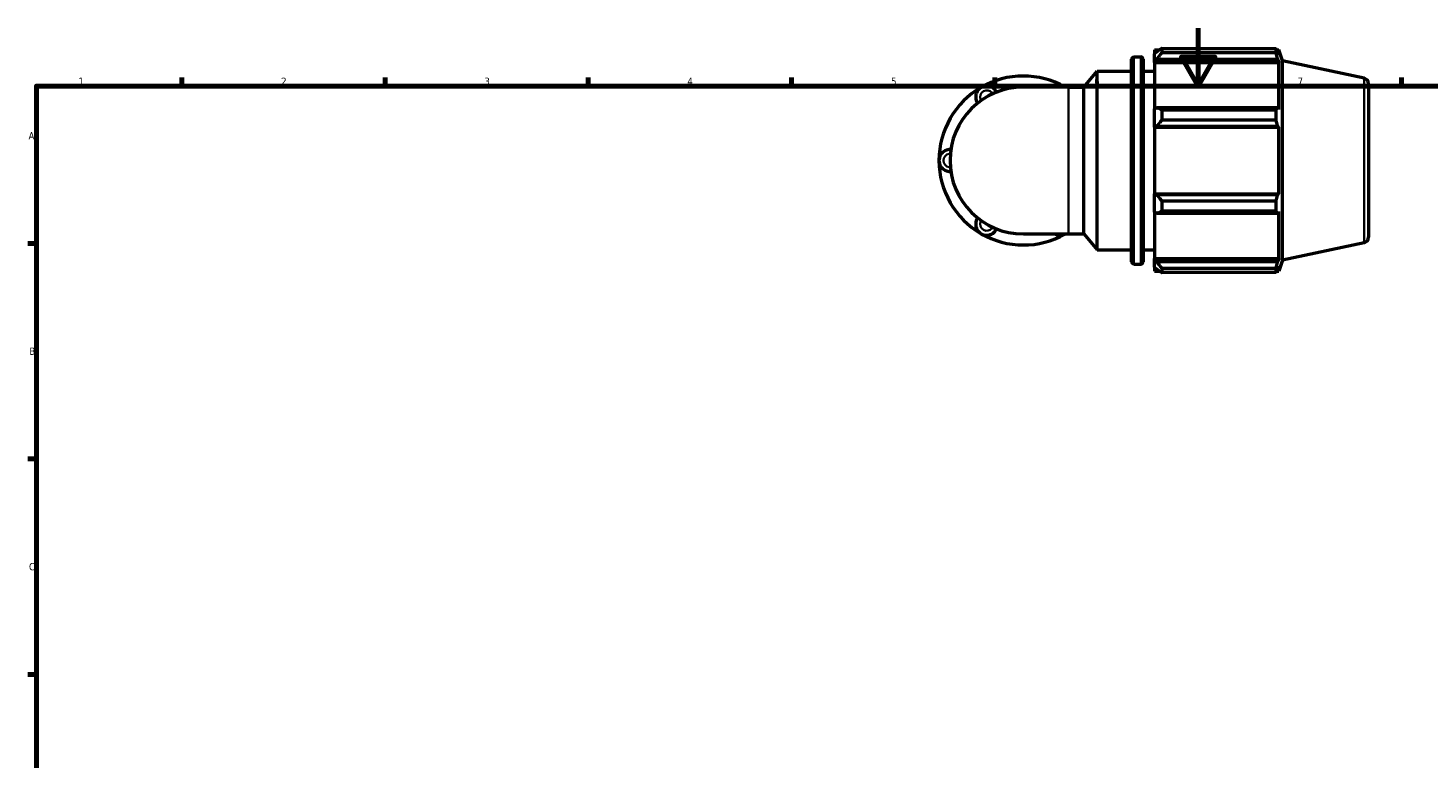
# Model space of a CAD drawing. Header units: millimetres. Extents: x 0 to 931, y 0 to 899.
# Tile 2 of 5: x 17 to 500, y 342 to 594. Entities that reach past the tile are written whole.
import ezdxf

# ---------------------------------------------------------------- set-up
doc = ezdxf.new("R2010")
doc.units = ezdxf.units.MM
for name, color, linetype, lineweight in [('Border (ISO)', 7, 'Continuous', 70), ('Visible (ISO)', 7, 'Continuous', 50), ('Visible Narrow (ISO)', 7, 'Continuous', 35)]:
    doc.layers.add(name, color=color, linetype=linetype, lineweight=lineweight)
doc.styles.add('Note Text (ISO)', font='tahoma.ttf')

# ---------------------------------------------------------------- blocks, each defined once
blk = doc.blocks.new('Borders Default Border')
at = {"layer": 'Border (ISO)'}
for p, q in [((70.08, 574), (70.08, 576.9)), ((140.17, 574), (140.17, 576.9)), ((210.25, 574), (210.25, 576.9)), ((280.33, 574), (280.33, 576.9)), ((350.42, 574), (350.42, 576.9)), ((490.58, 574), (490.58, 576.9)), ((20, 519.75), (17.1, 519.75)), ((20, 445.5), (17.1, 445.5)), ((20, 371.25), (17.1, 371.25))]:
    blk.add_line(p, q, dxfattribs=at)
at = {"layer": 'Border (ISO)', "flags": 128}
for points in [[(420.5, 594), (420.5, 574), (414.73, 584), (426.27, 584), (420.5, 574)], [(20, 20), (20, 574), (821, 574), (821, 20), (20, 20)]]:
    blk.add_lwpolyline(points, dxfattribs=at)
at = {"layer": 'Border (ISO)', "color": 232, "true_color": 0xca0064, "char_height": 2.5, "attachment_point": 7, "style": 'Note Text (ISO)'}
for s, insert in [('1', (34.48, 574.4)), ('2', (104.37, 574.4)), ('3', (174.43, 574.35)), ('4', (244.42, 574.4)), ('5', (314.64, 574.35)), ('6', (384.66, 574.35)), ('7', (454.77, 574.4)), ('A', (17.29, 555.62)), ('B', (17.59, 481.37)), ('C', (17.43, 407.08))]:
    blk.add_mtext(s, dxfattribs=dict(at, insert=insert))

msp = doc.modelspace()

# ---------------------------------------------------------------- linework, layer by layer
at = {"layer": 'Visible (ISO)'}
for p, q in [((398.351, 584.011), (400.718, 584.011)), ((405.485, 586.471), (405.485, 585.097)), ((405.485, 586.471), (407.23, 586.471)), ((406.305, 585.879), (405.485, 585.097)), ((405.485, 582.526), (405.485, 585.097)), ((407.945, 586.919), (407.945, 585.436)), ((407.945, 586.919), (447.345, 586.919)), ((447.345, 585.436), (407.945, 585.436)), ((447.345, 585.436), (447.345, 586.919)), ((447.578, 586.471), (448.278, 586.471)), ((448.278, 584.706), (447.878, 585.879)), ((448.278, 584.706), (448.278, 586.471)), ((449.515, 582.664), (448.278, 586.471)), ((397.551, 513.471), (397.551, 583.211)), ((401.518, 583.211), (401.518, 513.471)), ((405.485, 582.526), (406.305, 583.253)), ((405.485, 582.162), (405.485, 582.526)), ((405.485, 582.162), (405.485, 566.136)), ((405.485, 582.162), (448.278, 582.162)), ((406.305, 583.253), (447.878, 583.253)), ((447.878, 583.253), (448.278, 582.162)), ((448.278, 565.947), (448.278, 582.162)), ((449.515, 514.017), (449.515, 582.664)), ((477.681, 576.677), (449.515, 582.664)), ((381.094, 573.659), (385.651, 579.091)), ((385.651, 517.591), (385.651, 579.091)), ((385.651, 579.091), (397.551, 579.091)), ((401.518, 579.091), (405.485, 579.091)), ((479.265, 574.721), (479.265, 521.96)), ((375.846, 573.659), (360.265, 573.659)), ((375.846, 573.659), (381.094, 573.659)), ((381.094, 523.022), (381.094, 573.659)), ((406.305, 566.515), (405.485, 566.136)), ((405.485, 559.93), (405.485, 566.136)), ((447.878, 566.515), (406.305, 566.515)), ((407.945, 565.803), (407.945, 562.223)), ((407.945, 565.803), (447.345, 565.803)), ((447.345, 562.223), (447.345, 565.803)), ((448.278, 565.947), (447.878, 566.515)), ((405.485, 559.93), (406.305, 560.176)), ((405.485, 559.807), (405.485, 559.93)), ((406.305, 560.176), (447.878, 560.176)), ((447.345, 562.223), (407.945, 562.223)), ((447.878, 560.176), (448.278, 559.807)), ((405.485, 559.807), (405.485, 536.875)), ((405.485, 559.807), (448.278, 559.807)), ((448.278, 536.875), (448.278, 559.807)), ((405.485, 536.751), (405.485, 536.875)), ((405.485, 536.875), (448.278, 536.875)), ((405.485, 530.545), (405.485, 536.751)), ((406.305, 536.505), (405.485, 536.751)), ((447.878, 536.505), (406.305, 536.505)), ((448.278, 536.875), (447.878, 536.505)), ((407.945, 534.458), (407.945, 530.878)), ((407.945, 534.458), (447.345, 534.458)), ((447.345, 530.878), (447.345, 534.458)), ((405.485, 530.545), (406.305, 530.166)), ((405.485, 530.545), (405.485, 514.519)), ((406.305, 530.166), (447.878, 530.166)), ((447.345, 530.878), (407.945, 530.878)), ((447.878, 530.166), (448.278, 530.734)), ((448.278, 514.519), (448.278, 530.734)), ((360.265, 523.022), (375.846, 523.022)), ((375.846, 523.022), (381.094, 523.022)), ((381.094, 523.022), (385.651, 517.591)), ((385.651, 517.591), (397.551, 517.591)), ((401.518, 517.591), (405.485, 517.591)), ((477.681, 520.004), (449.515, 514.017)), ((398.351, 512.671), (400.718, 512.671)), ((405.485, 514.155), (405.485, 514.519)), ((405.485, 514.519), (448.278, 514.519)), ((405.485, 511.584), (405.485, 514.155)), ((406.305, 513.428), (405.485, 514.155)), ((405.485, 511.584), (406.305, 510.802)), ((405.485, 511.584), (405.485, 510.211)), ((447.878, 513.428), (406.305, 513.428)), ((448.278, 514.519), (447.878, 513.428)), ((447.878, 510.802), (448.278, 511.975)), ((449.515, 514.017), (448.278, 510.211)), ((448.278, 510.211), (448.278, 511.975)), ((405.485, 510.211), (407.23, 510.211)), ((407.945, 511.245), (407.945, 509.763)), ((407.945, 511.245), (447.345, 511.245)), ((447.345, 509.763), (407.945, 509.763)), ((447.345, 509.763), (447.345, 511.245)), ((447.578, 510.211), (448.278, 510.211))]:
    msp.add_line(p, q, dxfattribs=at)
for centre, radius, start, end in [((398.351, 583.211), 0.8, 90, 180), ((400.718, 583.211), 0.8, 0, 90), ((360.265, 548.341), 29.117, 60.40815, 120), ((477.265, 574.721), 2, 0, 78), ((360.265, 548.341), 29.117, 120, 180), ((360.265, 548.341), 25.319, 90, 270), ((347.605, 570.267), 3.798, 25.69878, 214.30122), ((372.924, 570.267), 3.798, 63.27356, 116.72644), ((334.946, 548.341), 3.798, 85.69878, 274.30122), ((360.265, 548.341), 29.117, 180, 240), ((347.605, 526.414), 3.798, 145.69878, 334.30122), ((360.265, 548.341), 29.117, 240, 299.59185), ((372.924, 526.414), 3.798, 243.27356, 296.72644), ((477.265, 521.96), 2, 282, 0), ((398.351, 513.471), 0.8, 180, 270), ((400.718, 513.471), 0.8, 270, 0)]:
    msp.add_arc(centre, radius, start, end, dxfattribs=at)
for points, weights in [([(407.945, 586.919), (407.092, 586.388), (406.305, 585.879)], [1.01731783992, 1.01225820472, 1.00640151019]), ([(406.305, 583.253), (407.092, 584.322), (407.945, 585.436)], [1.00640151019, 1.01225820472, 1.01731783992]), ([(447.345, 586.919), (447.622, 586.388), (447.878, 585.879)], [1, 1.00193760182, 1.00305946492]), ([(447.878, 583.253), (447.622, 584.322), (447.345, 585.436)], [1.00305946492, 1.00193760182, 1]), ([(407.945, 565.803), (407.092, 566.166), (406.305, 566.515)], [1.01731783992, 1.01225820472, 1.00640151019]), ([(447.345, 565.803), (447.622, 566.166), (447.878, 566.515)], [1, 1.00193760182, 1.00305946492]), ([(406.305, 560.176), (407.092, 561.179), (407.945, 562.223)], [1.00640151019, 1.01225820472, 1.01731783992]), ([(447.878, 560.176), (447.622, 561.179), (447.345, 562.223)], [1.00305946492, 1.00193760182, 1]), ([(407.945, 534.458), (407.092, 535.502), (406.305, 536.505)], [1.01731783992, 1.01225820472, 1.00640151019]), ([(447.345, 534.458), (447.622, 535.502), (447.878, 536.505)], [1, 1.00193760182, 1.00305946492]), ([(406.305, 530.166), (407.092, 530.515), (407.945, 530.878)], [1.00640151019, 1.01225820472, 1.01731783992]), ([(447.878, 530.166), (447.622, 530.515), (447.345, 530.878)], [1.00305946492, 1.00193760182, 1]), ([(407.945, 511.245), (407.092, 512.359), (406.305, 513.428)], [1.01731783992, 1.01225820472, 1.00640151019]), ([(447.345, 511.245), (447.622, 512.359), (447.878, 513.428)], [1, 1.00193760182, 1.00305946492]), ([(406.305, 510.802), (407.092, 510.293), (407.945, 509.763)], [1.00640151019, 1.01225820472, 1.01731783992]), ([(447.878, 510.802), (447.622, 510.293), (447.345, 509.763)], [1.00305946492, 1.00193760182, 1])]:
    msp.add_rational_spline(points, weights, degree=2, dxfattribs=at)
at = {"layer": 'Visible Narrow (ISO)'}
for p, q in [((398.351, 583.571), (398.351, 513.11)), ((400.718, 513.11), (400.718, 583.571)), ((477.681, 520.353), (477.681, 576.328)), ((375.846, 523.334), (375.846, 573.348))]:
    msp.add_line(p, q, dxfattribs=at)
for centre, start, end in [((347.605, 570.267), 36.67874, 203.32126), ((334.946, 548.341), 96.67874, 263.32126), ((347.605, 526.414), 156.67874, 323.32126)]:
    msp.add_arc(centre, 2.279, start, end, dxfattribs=at)

# ---------------------------------------------------------------- block references
msp.add_blockref('Borders Default Border', (0, 0))

doc.saveas('drawing.dxf')
